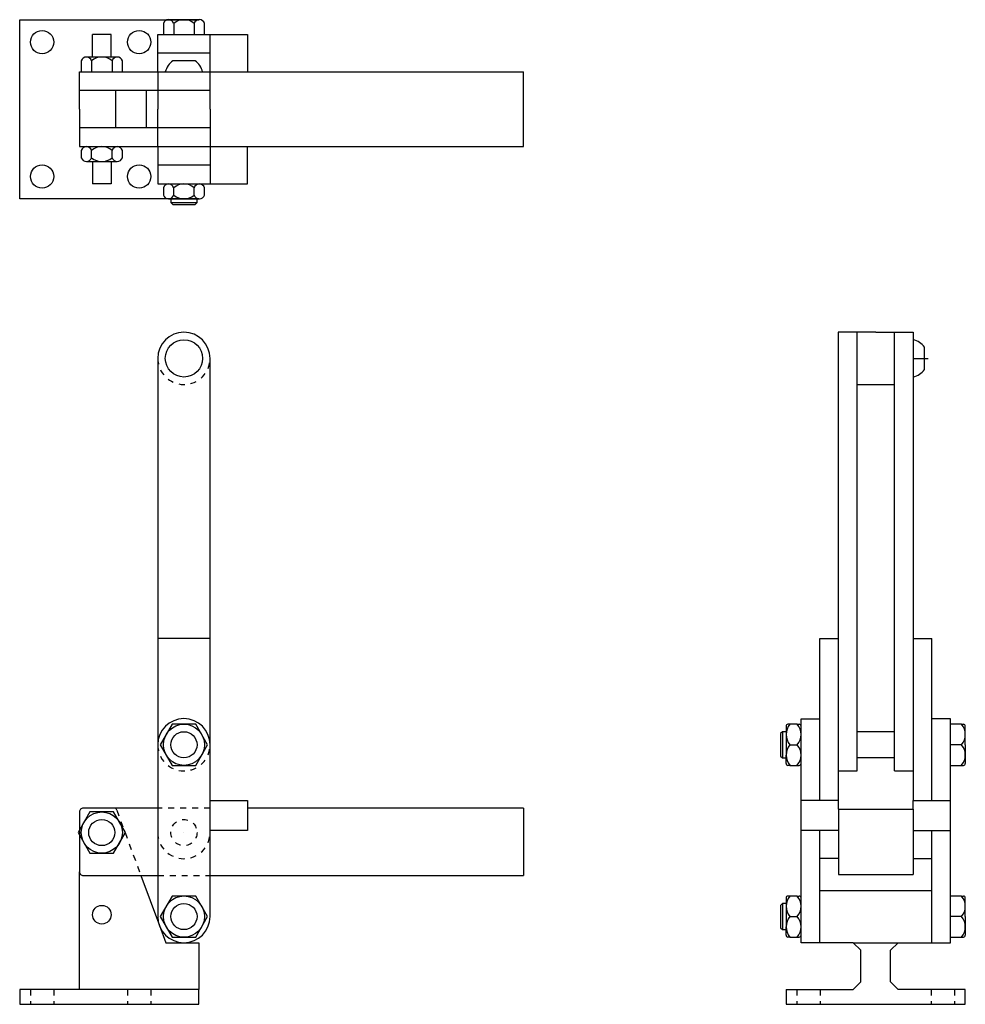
# Model space of a CAD drawing. Extents: x 0 to 15.8, y 0 to 16.5.
import ezdxf

# ---------------------------------------------------------------- set-up
doc = ezdxf.new("R2010")
doc.units = 0
doc.header["$LTSCALE"] = 0.2
doc.header["$MEASUREMENT"] = 0
doc.linetypes.add('HIDDEN', pattern=[0.375, 0.25, -0.125])
doc.layers.add('DIM', color=7, linetype='CONTINUOUS')

msp = doc.modelspace()

# ---------------------------------------------------------------- linework, layer by layer
at = {"layer": 'DIM'}
for p, q in [((2.406, 16.417), (2.406, 16.231)), ((2.75, 16.481), (2.492, 16.481)), ((2.578, 16.417), (2.578, 16.231)), ((2.922, 16.481), (2.75, 16.481)), ((3.008, 16.481), (2.922, 16.481)), ((2.922, 16.417), (2.922, 16.231)), ((3, 16.481), (3, 16.481)), ((3.094, 16.231), (3.094, 16.417)), ((1.219, 15.856), (1.219, 16.231)), ((1.531, 16.231), (1.219, 16.231)), ((1.531, 15.856), (1.531, 16.231)), ((1.375, 15.856), (1.117, 15.856)), ((1.547, 15.856), (1.375, 15.856)), ((1.633, 15.856), (1.547, 15.856)), ((1.625, 15.856), (1.625, 15.856)), ((1.031, 15.792), (1.031, 15.606)), ((1.203, 15.792), (1.203, 15.606)), ((1.547, 15.792), (1.547, 15.606)), ((1.719, 15.606), (1.719, 15.792)), ((2.936, 15.794), (2.564, 15.794)), ((8.437, 14.356), (8.437, 15.606)), ((2.125, 14.669), (2.125, 15.294)), ((1.031, 14.292), (1.031, 14.17)), ((1.203, 14.17), (1.203, 14.292)), ((1.547, 14.17), (1.547, 14.292)), ((1.719, 14.17), (1.719, 14.292)), ((1.117, 14.106), (1.203, 14.106)), ((1.203, 14.106), (1.375, 14.106)), ((1.219, 14.106), (1.219, 13.731)), ((1.375, 14.106), (1.633, 14.106)), ((1.531, 14.106), (1.531, 13.731)), ((1.625, 14.106), (1.625, 14.106)), ((1.531, 13.731), (1.219, 13.731)), ((2.406, 13.667), (2.406, 13.545)), ((2.578, 13.545), (2.578, 13.667)), ((2.922, 13.545), (2.922, 13.667)), ((3.094, 13.545), (3.094, 13.667)), ((2.492, 13.481), (2.578, 13.481)), ((2.531, 13.481), (2.531, 13.419)), ((2.531, 13.419), (2.563, 13.387)), ((2.531, 13.419), (2.969, 13.419)), ((2.563, 13.387), (2.938, 13.387)), ((2.578, 13.481), (2.75, 13.481)), ((2.75, 13.481), (3.008, 13.481)), ((2.938, 13.387), (2.969, 13.419)), ((2.969, 13.419), (2.969, 13.481)), ((3, 13.481), (3, 13.481)), ((15.148, 10.626), (15.148, 10.999)), ((14.961, 10.812), (15.211, 10.812)), ((3.187, 6.125), (2.312, 6.125)), ((13.395, 6.125), (13.703, 6.125)), ((14.961, 6.125), (15.27, 6.125)), ((12.832, 4.656), (12.832, 4.516)), ((12.896, 4.687), (12.863, 4.687)), ((13.018, 4.687), (12.896, 4.687)), ((13.018, 4.687), (13.051, 4.687)), ((15.768, 4.687), (15.582, 4.687)), ((15.768, 4.687), (15.801, 4.687)), ((15.832, 4.344), (15.832, 4.656)), ((12.77, 4.562), (12.738, 4.531)), ((12.738, 4.531), (12.738, 4.156)), ((12.77, 4.562), (12.77, 4.125)), ((12.832, 4.562), (12.77, 4.562)), ((12.832, 4.516), (12.832, 4.344)), ((14.645, 4.562), (14.02, 4.562)), ((12.832, 4.344), (12.832, 4.086)), ((12.896, 4.344), (13.018, 4.344)), ((12.896, 4.344), (13.018, 4.344)), ((15.768, 4.344), (15.582, 4.344)), ((15.768, 4.344), (15.582, 4.344)), ((15.832, 4.344), (15.832, 4.031)), ((12.738, 4.156), (12.77, 4.125)), ((12.77, 4.125), (12.832, 4.125)), ((12.832, 4.031), (12.832, 4.172)), ((14.645, 4.125), (14.02, 4.125)), ((12.896, 4), (12.863, 4)), ((12.896, 4), (13.018, 4)), ((13.018, 4), (13.051, 4)), ((15.582, 4), (15.768, 4)), ((15.768, 4), (15.801, 4)), ((13.703, 3.906), (14.02, 3.906)), ((14.645, 3.906), (14.961, 3.906)), ((13.707, 3.268), (13.707, 3.409)), ((14.957, 3.268), (14.957, 3.409)), ((1.625, 3.25), (1.609, 3.284)), ((8.437, 3.284), (8.437, 2.156)), ((13.707, 3.268), (13.707, 2.175)), ((13.707, 3.268), (14.957, 3.268)), ((14.957, 3.268), (14.957, 2.175)), ((2.75, 2.875), (2.75, 2.875)), ((13.707, 2.175), (14.957, 2.175)), ((13.395, 1.906), (15.27, 1.906)), ((12.77, 1.688), (12.738, 1.656)), ((12.738, 1.656), (12.738, 1.281)), ((12.832, 1.688), (12.77, 1.688)), ((12.77, 1.688), (12.77, 1.25)), ((12.832, 1.781), (12.832, 1.641)), ((12.896, 1.812), (12.863, 1.812)), ((13.018, 1.812), (12.896, 1.812)), ((13.018, 1.812), (13.051, 1.812)), ((15.768, 1.812), (15.582, 1.812)), ((15.768, 1.812), (15.801, 1.812)), ((15.832, 1.469), (15.832, 1.781)), ((12.832, 1.641), (12.832, 1.469)), ((12.832, 1.469), (12.832, 1.211)), ((12.896, 1.469), (13.018, 1.469)), ((15.768, 1.469), (15.582, 1.469)), ((15.832, 1.469), (15.832, 1.156)), ((12.738, 1.281), (12.77, 1.25)), ((12.77, 1.25), (12.832, 1.25)), ((12.832, 1.156), (12.832, 1.297)), ((12.896, 1.125), (12.863, 1.125)), ((12.896, 1.125), (13.018, 1.125)), ((13.018, 1.125), (13.051, 1.125)), ((13.957, 1.031), (13.395, 1.031)), ((14.082, 0.906), (13.957, 1.031)), ((13.957, 1.031), (14.707, 1.031)), ((14.582, 0.906), (14.707, 1.031)), ((14.707, 1.031), (15.27, 1.031)), ((15.582, 1.125), (15.768, 1.125)), ((15.768, 1.125), (15.801, 1.125)), ((14.082, 0.375), (14.082, 0.906)), ((14.582, 0.375), (14.582, 0.906)), ((13.957, 0.25), (14.082, 0.375)), ((14.707, 0.25), (14.582, 0.375)), ((12.832, 0.25), (13.957, 0.25)), ((15.832, 0.25), (14.707, 0.25))]:
    msp.add_line(p, q, dxfattribs=at)
at = {"layer": 'DIM', "linetype": 'HIDDEN'}
for p, q in [((1.625, 3.25), (2.029, 2.156)), ((0.18, 0.25), (0.18, 0)), ((0.57, 0.25), (0.57, 0)), ((1.805, 0.25), (1.805, 0)), ((2.195, 0.25), (2.195, 0)), ((13.012, 0.25), (13.012, 0)), ((13.402, 0.25), (13.402, 0)), ((15.262, 0.25), (15.262, 0)), ((15.652, 0.25), (15.652, 0))]:
    msp.add_line(p, q, dxfattribs=at)
at = {"layer": 'DIM'}
for points in [[(3, 13.481), (0, 13.481), (0, 16.481), (3, 16.481)], [(2.312, 15.606), (2.312, 15.919), (2.312, 16.231), (3.022, 16.231), (3.187, 16.231), (3.812, 16.231), (3.812, 15.606)], [(3.187, 15.919), (3.187, 16.231)], [(3.187, 14.981), (3.187, 15.606), (3.187, 15.919), (3.022, 15.919), (2.312, 15.919)], [(1, 14.981), (1, 15.606), (3, 15.606), (8.437, 15.606)], [(2.312, 15.606), (2.312, 14.981)], [(3.187, 15.294), (1, 15.294)], [(1.609, 14.669), (1.609, 15.294)], [(1, 14.981), (1, 14.356), (3, 14.356), (8.437, 14.356)], [(3.187, 14.981), (3.187, 14.356), (3.187, 14.044), (3.022, 14.044), (2.312, 14.044)], [(2.312, 14.356), (2.312, 14.981)], [(3.187, 14.669), (1, 14.669)], [(2.312, 14.356), (2.312, 14.044), (2.312, 13.731), (3.022, 13.731), (3.187, 13.731), (3.812, 13.731), (3.812, 14.356)], [(3.187, 14.044), (3.187, 13.731)], [(14.332, 11.25), (13.703, 11.25), (13.703, 3.409)], [(14.02, 3.906), (14.02, 11.25)], [(14.332, 11.25), (14.961, 11.25), (14.961, 3.409)], [(14.645, 3.906), (14.645, 11.25)], [(14.02, 10.375), (14.645, 10.375)], [(13.395, 3.409), (13.395, 6.125)], [(15.27, 3.409), (15.27, 6.125)], [(13.395, 1.031), (13.082, 1.031), (13.082, 4.781), (13.395, 4.781)], [(15.27, 1.031), (15.582, 1.031), (15.582, 4.781), (15.27, 4.781)], [(3.187, 3.409), (3.812, 3.409), (3.812, 2.909), (3.187, 2.909)], [(13.707, 3.409), (13.082, 3.409)], [(14.957, 3.409), (15.582, 3.409)], [(13.707, 2.909), (13.082, 2.909)], [(13.395, 1.031), (13.395, 2.909)], [(14.957, 2.909), (15.582, 2.909)], [(15.27, 1.031), (15.27, 2.909)], [(13.707, 2.438), (13.395, 2.438)], [(14.957, 2.438), (15.27, 2.438)], [(2.029, 2.156), (2.34, 1.317), (2.445, 1.031), (2.75, 1.031), (3, 1.031), (3, 0.25), (0, 0.25), (0, 0), (3, 0), (3, 0.25)], [(1, 0.25), (1, 2.219)], [(12.832, 0.25), (12.832, 0), (15.832, 0), (15.832, 0.25)]]:
    msp.add_lwpolyline(points, dxfattribs=at)
msp.add_lwpolyline([(3.187, 1.469), (3.187, 10.812, 1), (2.312, 10.812), (2.312, 1.469, 1)], format="xyb", close=True, dxfattribs=at)
for points in [[(3.187, 4.344, 1), (2.312, 4.344, 1)], [(2.312, 3.284), (1.063, 3.284, 0.414214), (1, 3.222)], [(1, 3.222), (1, 2.219, 0.414214), (1.063, 2.156), (2.312, 2.156, 0.414214)], [(8.437, 3.284), (3.812, 3.284, 0.293434)], [(3.187, 2.156), (8.437, 2.156, 0.307812)]]:
    msp.add_lwpolyline(points, format="xyb", dxfattribs=at)
for points in [[(2.552, 4.687), (2.353, 4.344), (2.552, 4), (2.948, 4), (3.147, 4.344), (2.948, 4.687)], [(1.177, 3.219), (0.978, 2.875), (1.177, 2.531), (1.573, 2.531), (1.772, 2.875), (1.573, 3.219)], [(2.552, 1.812), (2.353, 1.469), (2.552, 1.125), (2.948, 1.125), (3.147, 1.469), (2.948, 1.812)]]:
    msp.add_lwpolyline(points, close=True, dxfattribs=at)
at = {"layer": 'DIM', "linetype": 'HIDDEN'}
for points in [[(3.187, 3.284), (2.312, 3.284, 0.414214)], [(3.187, 2.875, -1), (2.312, 2.875, -1)], [(2.312, 2.156), (3.187, 2.156, 0.414214)]]:
    msp.add_lwpolyline(points, format="xyb", dxfattribs=at)
at = {"layer": 'DIM'}
for centre, radius in [((0.375, 16.106), 0.195), ((2, 16.106), 0.195), ((0.375, 13.856), 0.195), ((2, 13.856), 0.195), ((2.75, 10.812), 0.312), ((2.75, 4.344), 0.344), ((2.75, 4.344), 0.219), ((1.375, 2.875), 0.344), ((1.375, 2.875), 0.219), ((1.375, 1.5), 0.156), ((2.75, 1.469), 0.344), ((2.75, 1.469), 0.219)]:
    msp.add_circle(centre, radius, dxfattribs=at)
at = {"layer": 'DIM', "linetype": 'HIDDEN'}
msp.add_circle((2.75, 2.875), 0.219, dxfattribs=at)
at = {"layer": 'DIM'}
for centre, radius, start, end in [((2.492, 16.392), 0.0895, 16.2602, 163.7398), ((3.008, 16.392), 0.0895, 16.2602, 163.7398), ((2.75, 16.22), 0.261, 48.8879, 131.1121), ((1.117, 15.767), 0.0895, 16.2602, 163.7398), ((1.375, 15.595), 0.261, 48.8879, 131.1121), ((1.633, 15.767), 0.0895, 16.2602, 163.7398), ((2.75, 15.532), 0.321, 125.3855, 166.6096), ((2.75, 15.532), 0.321, 13.3904, 54.6145), ((1.117, 14.267), 0.0895, 16.2602, 163.7398), ((1.375, 14.095), 0.261, 48.8879, 131.1121), ((1.633, 14.267), 0.0895, 16.2602, 163.7398), ((1.117, 14.196), 0.0895, 196.2602, 343.7398), ((1.375, 14.367), 0.261, 228.8879, 311.1121), ((1.633, 14.196), 0.0895, 196.2602, 343.7398), ((2.492, 13.642), 0.0895, 16.2602, 163.7398), ((2.75, 13.47), 0.261, 48.8879, 131.1121), ((3.008, 13.642), 0.0895, 16.2602, 163.7398), ((2.492, 13.571), 0.0895, 196.2602, 343.7398), ((2.75, 13.742), 0.261, 228.8879, 311.1121), ((3.008, 13.571), 0.0895, 196.2602, 343.7398), ((14.886, 10.812), 0.321, 35.3855, 76.6096), ((14.886, 10.812), 0.321, 283.3904, 324.6145), ((13.093, 4.516), 0.261, 138.8879, 221.1121), ((12.863, 4.656), 0.0312, 90, 180), ((12.821, 4.516), 0.261, 318.8879, 41.1121), ((13.051, 4.656), 0.0312, 0, 90), ((15.571, 4.516), 0.261, 318.8879, 41.1121), ((15.801, 4.656), 0.0312, 0, 90), ((13.093, 4.172), 0.261, 138.8879, 221.1121), ((12.821, 4.172), 0.261, 318.8879, 41.1121), ((15.571, 4.172), 0.261, 318.8879, 41.1121), ((12.863, 4.031), 0.0312, 180, 270), ((13.051, 4.031), 0.0312, 270, 0), ((15.801, 4.031), 0.0312, 270, 0), ((12.863, 1.781), 0.0312, 90, 180), ((13.093, 1.641), 0.261, 138.8879, 221.1121), ((12.821, 1.641), 0.261, 318.8879, 41.1121), ((13.051, 1.781), 0.0312, 0, 90), ((15.571, 1.641), 0.261, 318.8879, 41.1121), ((15.801, 1.781), 0.0312, 0, 90), ((13.093, 1.297), 0.261, 138.8879, 221.1121), ((12.821, 1.297), 0.261, 318.8879, 41.1121), ((15.571, 1.297), 0.261, 318.8879, 41.1121), ((12.863, 1.156), 0.0312, 180, 270), ((13.051, 1.156), 0.0312, 270, 0), ((15.801, 1.156), 0.0312, 270, 0)]:
    msp.add_arc(centre, radius, start, end, dxfattribs=at)
at = {"layer": 'DIM', "linetype": 'HIDDEN'}
for centre in [(2.75, 10.812), (2.75, 4.344)]:
    msp.add_arc(centre, 0.437, 180, 0, dxfattribs=at)

doc.saveas('drawing.dxf')
